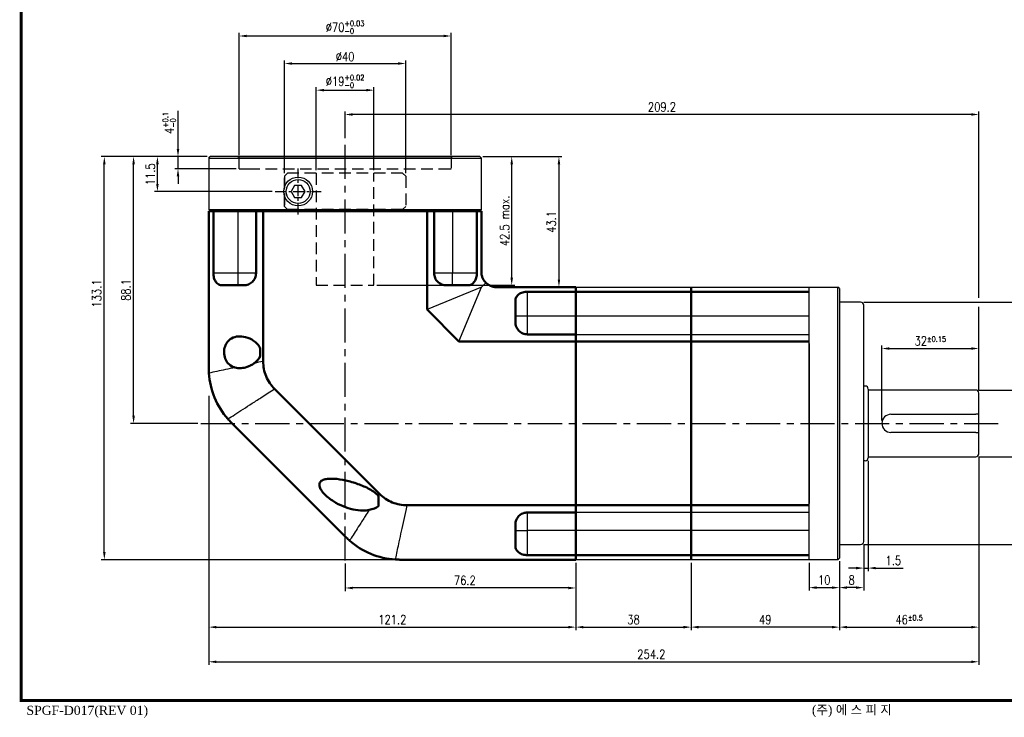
# Model space of a CAD drawing. Header units: millimetres. Extents: x 562 to 1567, y -633 to 1173.
# Tile 1 of 3: x 708 to 1033, y 763 to 994. Entities that reach past the tile are written whole.
import ezdxf

# ---------------------------------------------------------------- set-up
doc = ezdxf.new("R2010")
doc.units = ezdxf.units.MM
doc.header["$LTSCALE"] = 3
doc.header["$MEASUREMENT"] = 0
doc.header["$PDMODE"] = 1
doc.linetypes.add('CENTER', pattern=[2, 1.25, -0.25, 0.25, -0.25])
doc.linetypes.add('HIDDEN', pattern=[9.525, 6.35, -3.175])
doc.layers.get('0').update_dxf_attribs({"linetype": 'CONTINUOUS'})
doc.layers.get('DEFPOINTS').update_dxf_attribs({"linetype": 'CONTINUOUS'})
for name, color, linetype in [('3', 3, 'CONTINUOUS'), ('CENTER', 1, 'CENTER'), ('M2', 9, 'CONTINUOUS'), ('M3', 9, 'CONTINUOUS'), ('OBJ', 7, 'CONTINUOUS')]:
    doc.layers.add(name, color=color, linetype=linetype)
doc.layers.add('외형선(ISO)', color=7, linetype='CONTINUOUS', lineweight=50)
doc.styles.add('ARIAL', font='TIMES.TTF', dxfattribs={"height": 45})
doc.styles.add('DUTCH', font='dutch.ttf', dxfattribs={"height": 4})
doc.styles.add('WHGTXT', font='SIMPLEX.shx', dxfattribs={"width": 0.8, "bigfont": 'WHGTXT.shx'})
doc.dimstyles.new('WHGTXT', dxfattribs={"dimtxt": 3, "dimasz": 2.5, "dimexe": 1, "dimexo": 1, "dimgap": 0.8, "dimtad": 1, "dimdsep": 46, "dimtxsty": 'WHGTXT', "dimcen": 0, "dimclrd": 3, "dimclre": 3, "dimclrt": 3, "dimazin": 2, "dimtfac": 1, "dimtmove": 0, "dimatfit": 3, "dimfxl": 0, "dimtolj": 1, "dimtzin": 0, "dimarcsym": 0})
doc.dimstyles.new('WHGTXT$0', dxfattribs={"dimtxt": 3, "dimasz": 2.5, "dimexe": 1, "dimexo": 1, "dimgap": 1, "dimtad": 1, "dimdec": 4, "dimdsep": 46, "dimtxsty": 'WHGTXT', "dimcen": 0, "dimclrd": 3, "dimclre": 3, "dimclrt": 3, "dimadec": 0, "dimazin": 0, "dimtfac": 1, "dimtdec": 4, "dimtmove": 0, "dimatfit": 3, "dimfxl": 0, "dimtvp": 1, "dimtolj": 1, "dimtzin": 0, "dimlwd": -1, "dimlwe": -1, "dimarcsym": 0})

# ---------------------------------------------------------------- blocks, each defined once
blk = doc.blocks.new('A$C5E72498D')
at = {"layer": 'M2', "const_width": 1}
blk.add_lwpolyline([(553, 66), (553, 0), (0, 0), (0, 385), (553, 385), (553, 66)], dxfattribs=at)
at = {"layer": 'M3'}
for s, style, p in [('SPGF-D017(REV 01)', 'ARIAL', (1.74, -4.78)), ('(주) 에 스 피 지', 'DUTCH', (261.03, -4.59))]:
    blk.add_text(s, height=3, dxfattribs=dict(at, style=style)).set_placement(p)
blk = doc.blocks.new('*D341')
at = {"color": 3}
for p, q in [((770.58, 869.36), (770.58, 780.54)), ((1024.78, 849.26), (1024.78, 780.54)), ((773.08, 781.54), (1022.28, 781.54))]:
    blk.add_line(p, q, dxfattribs=at)
for points in [[(773.08, 781.95), (773.08, 781.12), (770.58, 781.54)], [(1022.28, 781.95), (1022.28, 781.12), (1024.78, 781.54)]]:
    blk.add_solid(points, dxfattribs=at)
at = {"layer": 'DEFPOINTS', "color": 0}
for p in [(770.58, 870.36), (1024.78, 850.26), (1024.78, 781.54)]:
    blk.add_point(p, dxfattribs=at)
at = {"color": 3, "insert": (916.68, 784.04), "char_height": 3, "attachment_point": 5, "style": 'WHGTXT'}
blk.add_mtext('\\A1;254.2', dxfattribs=at)
blk = doc.blocks.new('*D342')
at = {"color": 3}
for p, q in [((770.08, 948.36), (744.75, 948.36)), ((745.75, 862.76), (745.75, 945.86)), ((766.94, 860.26), (744.75, 860.26))]:
    blk.add_line(p, q, dxfattribs=at)
for points in [[(745.34, 945.86), (746.17, 945.86), (745.75, 948.36)], [(745.34, 862.76), (746.17, 862.76), (745.75, 860.26)]]:
    blk.add_solid(points, dxfattribs=at)
at = {"layer": 'DEFPOINTS', "color": 0}
for p in [(745.75, 948.36), (771.08, 948.36), (767.94, 860.26)]:
    blk.add_point(p, dxfattribs=at)
at = {"color": 3, "insert": (743.25, 904.31), "char_height": 3, "attachment_point": 5, "rotation": 90, "style": 'WHGTXT'}
blk.add_mtext('\\A1;88.1', dxfattribs=at)
blk = doc.blocks.new('*D343')
at = {"color": 3}
for p, q in [((770.08, 948.36), (735.09, 948.36)), ((736.09, 817.76), (736.09, 945.86)), ((832.66, 815.26), (735.09, 815.26))]:
    blk.add_line(p, q, dxfattribs=at)
for points in [[(735.68, 945.86), (736.51, 945.86), (736.09, 948.36)], [(735.68, 817.76), (736.51, 817.76), (736.09, 815.26)]]:
    blk.add_solid(points, dxfattribs=at)
at = {"layer": 'DEFPOINTS', "color": 0}
for p in [(736.09, 948.36), (771.08, 948.36), (833.66, 815.26)]:
    blk.add_point(p, dxfattribs=at)
at = {"color": 3, "insert": (733.59, 903.15), "char_height": 3, "attachment_point": 5, "rotation": 90, "style": 'WHGTXT'}
blk.add_mtext('\\A1;133.1', dxfattribs=at)
blk = doc.blocks.new('*D344')
at = {"color": 3}
for p, q in [((815.58, 814), (815.58, 804.91)), ((891.78, 814.26), (891.78, 804.91)), ((889.28, 805.91), (818.08, 805.91))]:
    blk.add_line(p, q, dxfattribs=at)
for points in [[(818.08, 806.32), (818.08, 805.49), (815.58, 805.91)], [(889.28, 806.32), (889.28, 805.49), (891.78, 805.91)]]:
    blk.add_solid(points, dxfattribs=at)
at = {"layer": 'DEFPOINTS', "color": 0}
for p in [(815.58, 815), (891.78, 815.26), (815.58, 805.91)]:
    blk.add_point(p, dxfattribs=at)
at = {"color": 3, "insert": (855.11, 808.41), "char_height": 3, "attachment_point": 5, "style": 'WHGTXT'}
blk.add_mtext('\\A1;76.2', dxfattribs=at)
blk = doc.blocks.new('*D345')
at = {"color": 3}
for p, q in [((968.78, 814.26), (968.78, 805.03)), ((978.78, 814.76), (978.78, 805.03)), ((971.28, 806.03), (976.28, 806.03))]:
    blk.add_line(p, q, dxfattribs=at)
for points in [[(971.28, 806.45), (971.28, 805.61), (968.78, 806.03)], [(976.28, 806.45), (976.28, 805.61), (978.78, 806.03)]]:
    blk.add_solid(points, dxfattribs=at)
at = {"layer": 'DEFPOINTS', "color": 0}
for p in [(968.78, 815.26), (978.78, 815.76), (978.78, 806.03)]:
    blk.add_point(p, dxfattribs=at)
at = {"color": 3, "insert": (973.78, 808.53), "char_height": 3, "attachment_point": 5, "style": 'WHGTXT'}
blk.add_mtext('\\A1;10', dxfattribs=at)
blk = doc.blocks.new('*D346')
at = {"color": 3}
for p, q in [((986.78, 820.26), (986.78, 805.03)), ((978.78, 814.76), (978.78, 805.03)), ((984.28, 806.03), (981.28, 806.03))]:
    blk.add_line(p, q, dxfattribs=at)
for points in [[(981.28, 806.45), (981.28, 805.61), (978.78, 806.03)], [(984.28, 806.45), (984.28, 805.61), (986.78, 806.03)]]:
    blk.add_solid(points, dxfattribs=at)
at = {"layer": 'DEFPOINTS', "color": 0}
for p in [(986.78, 821.26), (978.78, 815.76), (978.78, 806.03)]:
    blk.add_point(p, dxfattribs=at)
at = {"color": 3, "insert": (982.78, 808.53), "char_height": 3, "attachment_point": 5, "style": 'WHGTXT'}
blk.add_mtext('\\A1;8', dxfattribs=at)
blk = doc.blocks.new('*D347')
at = {"color": 3}
for p, q in [((770.58, 869.36), (770.58, 791.98)), ((891.78, 814.26), (891.78, 791.98)), ((773.08, 792.98), (889.28, 792.98))]:
    blk.add_line(p, q, dxfattribs=at)
for points in [[(773.08, 793.4), (773.08, 792.56), (770.58, 792.98)], [(889.28, 793.4), (889.28, 792.56), (891.78, 792.98)]]:
    blk.add_solid(points, dxfattribs=at)
at = {"layer": 'DEFPOINTS', "color": 0}
for p in [(770.58, 870.36), (891.78, 815.26), (891.78, 792.98)]:
    blk.add_point(p, dxfattribs=at)
at = {"color": 3, "insert": (831.18, 795.48), "char_height": 3, "attachment_point": 5, "style": 'WHGTXT'}
blk.add_mtext('\\A1;121.2', dxfattribs=at)
blk = doc.blocks.new('*D348')
at = {"color": 3}
for p, q in [((929.78, 814.26), (929.78, 791.98)), ((978.78, 814.76), (978.78, 791.98)), ((976.28, 792.98), (932.28, 792.98))]:
    blk.add_line(p, q, dxfattribs=at)
for points in [[(932.28, 793.4), (932.28, 792.56), (929.78, 792.98)], [(976.28, 793.4), (976.28, 792.56), (978.78, 792.98)]]:
    blk.add_solid(points, dxfattribs=at)
at = {"layer": 'DEFPOINTS', "color": 0}
for p in [(929.78, 815.26), (978.78, 815.76), (929.78, 792.98)]:
    blk.add_point(p, dxfattribs=at)
at = {"color": 3, "insert": (954.28, 795.48), "char_height": 3, "attachment_point": 5, "style": 'WHGTXT'}
blk.add_mtext('\\A1;49', dxfattribs=at)
blk = doc.blocks.new('*D349')
at = {"color": 3}
for p, q in [((1024.78, 849.26), (1024.78, 791.98)), ((978.78, 814.76), (978.78, 791.98)), ((981.28, 792.98), (1022.28, 792.98))]:
    blk.add_line(p, q, dxfattribs=at)
for points in [[(981.28, 793.4), (981.28, 792.56), (978.78, 792.98)], [(1022.28, 793.4), (1022.28, 792.56), (1024.78, 792.98)]]:
    blk.add_solid(points, dxfattribs=at)
at = {"layer": 'DEFPOINTS', "color": 0}
for p in [(1024.78, 850.26), (978.78, 815.76), (1024.78, 792.98)]:
    blk.add_point(p, dxfattribs=at)
at = {"color": 3, "insert": (1001.78, 795.48), "char_height": 3, "attachment_point": 5, "style": 'WHGTXT'}
blk.add_mtext('\\A2;46{\\H1.800000;±0.5}', dxfattribs=at)
blk = doc.blocks.new('*D357')
at = {"color": 3}
for p, q in [((815.58, 955.13), (815.58, 963.27)), ((1022.28, 962.27), (818.08, 962.27)), ((1024.78, 901.76), (1024.78, 963.27)), ((1024.78, 872.76), (1024.78, 898.76))]:
    blk.add_line(p, q, dxfattribs=at)
for points in [[(818.08, 962.69), (818.08, 961.85), (815.58, 962.27)], [(1022.28, 962.69), (1022.28, 961.85), (1024.78, 962.27)]]:
    blk.add_solid(points, dxfattribs=at)
at = {"layer": 'DEFPOINTS', "color": 0}
for p in [(815.58, 962.27), (815.58, 954.13), (1024.78, 870.26)]:
    blk.add_point(p, dxfattribs=at)
at = {"color": 3, "insert": (920.18, 964.77), "char_height": 3, "attachment_point": 5, "style": 'WHGTXT'}
blk.add_mtext('\\A1;209.2', dxfattribs=at)
blk = doc.blocks.new('*D350')
at = {"color": 3}
for p, q in [((861.08, 948.36), (887.18, 948.36)), ((886.18, 945.86), (886.18, 907.76)), ((890.78, 905.26), (885.18, 905.26))]:
    blk.add_line(p, q, dxfattribs=at)
for points in [[(885.76, 945.86), (886.59, 945.86), (886.18, 948.36)], [(885.76, 907.76), (886.59, 907.76), (886.18, 905.26)]]:
    blk.add_solid(points, dxfattribs=at)
at = {"layer": 'DEFPOINTS', "color": 0}
for p in [(860.08, 948.36), (886.18, 905.26), (891.78, 905.26)]:
    blk.add_point(p, dxfattribs=at)
at = {"color": 3, "insert": (883.68, 926.81), "char_height": 3, "attachment_point": 5, "rotation": 90, "style": 'WHGTXT'}
blk.add_mtext('\\A1;43.1', dxfattribs=at)
blk = doc.blocks.new('*D356')
at = {"color": 3}
for p, q in [((992.78, 861.26), (992.78, 885.99)), ((995.28, 884.99), (1022.28, 884.99)), ((1024.78, 871.26), (1024.78, 885.99))]:
    blk.add_line(p, q, dxfattribs=at)
for points in [[(995.28, 885.41), (995.28, 884.57), (992.78, 884.99)], [(1022.28, 885.41), (1022.28, 884.57), (1024.78, 884.99)]]:
    blk.add_solid(points, dxfattribs=at)
at = {"layer": 'DEFPOINTS', "color": 0}
for p in [(1024.78, 884.99), (1024.78, 870.26), (992.78, 860.26)]:
    blk.add_point(p, dxfattribs=at)
at = {"color": 3, "insert": (1008.78, 887.49), "char_height": 3, "attachment_point": 5, "style": 'WHGTXT'}
blk.add_mtext('\\A2;32{\\H1.800000;±0.15}', dxfattribs=at)
blk = doc.blocks.new('*D358')
at = {"color": 3}
for p, q in [((986.78, 900.26), (1053.42, 900.26)), ((1052.42, 897.76), (1052.42, 822.76)), ((986.78, 820.26), (1053.42, 820.26))]:
    blk.add_line(p, q, dxfattribs=at)
for points in [[(1052, 897.76), (1052.84, 897.76), (1052.42, 900.26)], [(1052, 822.76), (1052.84, 822.76), (1052.42, 820.26)]]:
    blk.add_solid(points, dxfattribs=at)
at = {"layer": 'DEFPOINTS', "color": 0}
for p in [(985.78, 900.26), (985.78, 820.26), (1052.42, 820.26)]:
    blk.add_point(p, dxfattribs=at)
at = {"color": 3, "insert": (1049.92, 860.26), "char_height": 3, "attachment_point": 5, "rotation": 90, "style": 'WHGTXT'}
blk.add_mtext('\\A1;%%c80h7', dxfattribs=at)
blk = doc.blocks.new('*D359')
at = {"color": 3}
for p, q in [((1044.27, 871.26), (1044.27, 886.22)), ((1024.78, 871.26), (1045.27, 871.26)), ((1044.27, 851.76), (1044.27, 868.76)), ((1024.78, 849.26), (1045.27, 849.26))]:
    blk.add_line(p, q, dxfattribs=at)
for points in [[(1043.85, 868.76), (1044.68, 868.76), (1044.27, 871.26)], [(1043.85, 851.76), (1044.68, 851.76), (1044.27, 849.26)]]:
    blk.add_solid(points, dxfattribs=at)
at = {"layer": 'DEFPOINTS', "color": 0}
for p in [(1023.78, 871.26), (1023.78, 849.26), (1044.27, 849.26)]:
    blk.add_point(p, dxfattribs=at)
at = {"color": 3, "insert": (1041.77, 880.02), "char_height": 3, "attachment_point": 5, "rotation": 90, "style": 'WHGTXT'}
blk.add_mtext('\\A1;%%c22h6', dxfattribs=at)
blk = doc.blocks.new('*D331')
at = {"layer": '3', "color": 3, "lineweight": -2}
for p, q in [((795.58, 942.86), (795.58, 980.1)), ((798.08, 979.1), (833.08, 979.1)), ((835.58, 942.86), (835.58, 980.1))]:
    blk.add_line(p, q, dxfattribs=at)
at = {"layer": '3', "color": 3}
for points in [[(798.08, 979.52), (798.08, 978.69), (795.58, 979.1)], [(833.08, 979.52), (833.08, 978.69), (835.58, 979.1)]]:
    blk.add_solid(points, dxfattribs=at)
at = {"layer": 'DEFPOINTS', "color": 0}
for p in [(835.58, 979.1), (795.58, 941.86), (835.58, 941.86)]:
    blk.add_point(p, dxfattribs=at)
at = {"layer": '3', "color": 3, "insert": (815.58, 981.4), "char_height": 3, "attachment_point": 5, "style": 'WHGTXT'}
blk.add_mtext('\\A1;%%c40', dxfattribs=at)
blk = doc.blocks.new('*D332')
at = {"layer": '3', "color": 3, "lineweight": -2}
for p, q in [((780.58, 948.86), (780.58, 989.19)), ((783.08, 988.19), (848.08, 988.19)), ((850.58, 948.86), (850.58, 989.19))]:
    blk.add_line(p, q, dxfattribs=at)
at = {"layer": '3', "color": 3}
for points in [[(783.08, 988.61), (783.08, 987.78), (780.58, 988.19)], [(848.08, 988.61), (848.08, 987.78), (850.58, 988.19)]]:
    blk.add_solid(points, dxfattribs=at)
at = {"layer": 'DEFPOINTS', "color": 0}
for p in [(850.58, 988.19), (780.58, 947.86), (850.58, 947.86)]:
    blk.add_point(p, dxfattribs=at)
at = {"layer": '3', "color": 3, "insert": (815.58, 991.09), "char_height": 3, "attachment_point": 5, "style": 'WHGTXT'}
blk.add_mtext('\\A1;%%c70{\\H1.800000;\\S+0.03^ -0;}', dxfattribs=at)
blk = doc.blocks.new('*D333')
at = {"layer": '3', "color": 3, "lineweight": -2}
for p, q in [((806.08, 943.86), (806.08, 971.3)), ((808.58, 970.3), (822.58, 970.3)), ((825.08, 943.86), (825.08, 971.3))]:
    blk.add_line(p, q, dxfattribs=at)
at = {"layer": '3', "color": 3}
for points in [[(808.58, 970.72), (808.58, 969.89), (806.08, 970.3)], [(822.58, 970.72), (822.58, 969.89), (825.08, 970.3)]]:
    blk.add_solid(points, dxfattribs=at)
at = {"layer": 'DEFPOINTS', "color": 0}
for p in [(825.08, 970.3), (806.08, 942.86), (825.08, 942.86)]:
    blk.add_point(p, dxfattribs=at)
at = {"layer": '3', "color": 3, "insert": (815.58, 973.2), "char_height": 3, "attachment_point": 5, "style": 'WHGTXT'}
blk.add_mtext('\\A1;%%C19{\\H1.800000;\\S+0.02^ -0;}', dxfattribs=at)
blk = doc.blocks.new('*D334')
at = {"layer": '3', "color": 3, "lineweight": -2}
for p, q in [((770.08, 948.36), (752.62, 948.36)), ((753.62, 939.36), (753.62, 945.86)), ((791.47, 936.86), (752.62, 936.86))]:
    blk.add_line(p, q, dxfattribs=at)
at = {"layer": '3', "color": 3}
for points in [[(753.2, 945.86), (754.04, 945.86), (753.62, 948.36)], [(753.2, 939.36), (754.04, 939.36), (753.62, 936.86)]]:
    blk.add_solid(points, dxfattribs=at)
at = {"layer": 'DEFPOINTS', "color": 0}
for p in [(753.62, 948.36), (771.08, 948.36), (792.47, 936.86)]:
    blk.add_point(p, dxfattribs=at)
at = {"layer": '3', "color": 3, "insert": (751.32, 942.52), "char_height": 3, "attachment_point": 5, "rotation": 90, "style": 'WHGTXT'}
blk.add_mtext('\\A1;11.5', dxfattribs=at)
blk = doc.blocks.new('*D335')
at = {"layer": '3', "color": 3, "lineweight": -2}
for p, q in [((861.08, 948.36), (871.58, 948.36)), ((870.58, 908.36), (870.58, 945.86)), ((826.08, 905.86), (871.58, 905.86))]:
    blk.add_line(p, q, dxfattribs=at)
at = {"layer": '3', "color": 3}
for points in [[(870.17, 945.86), (871, 945.86), (870.58, 948.36)], [(870.17, 908.36), (871, 908.36), (870.58, 905.86)]]:
    blk.add_solid(points, dxfattribs=at)
at = {"layer": 'DEFPOINTS', "color": 0}
for p in [(860.08, 948.36), (870.58, 948.36), (825.08, 905.86)]:
    blk.add_point(p, dxfattribs=at)
at = {"layer": '3', "color": 3, "insert": (868.28, 927.11), "char_height": 3, "attachment_point": 5, "rotation": 90, "style": 'WHGTXT'}
blk.add_mtext('\\A1;42.5 max.', dxfattribs=at)
blk = doc.blocks.new('*D336')
at = {"color": 3, "lineweight": -2}
for p, q in [((760.42, 950.86), (760.42, 963.51)), ((770.08, 948.36), (759.42, 948.36)), ((760.42, 944.36), (760.42, 948.36)), ((779.58, 944.36), (759.42, 944.36)), ((760.42, 941.86), (760.42, 939.36))]:
    blk.add_line(p, q, dxfattribs=at)
at = {"color": 3}
for points in [[(760, 950.86), (760.84, 950.86), (760.42, 948.36)], [(760, 941.86), (760.84, 941.86), (760.42, 944.36)]]:
    blk.add_solid(points, dxfattribs=at)
at = {"layer": 'DEFPOINTS', "color": 0}
for p in [(760.42, 948.36), (771.08, 948.36), (780.58, 944.36)]:
    blk.add_point(p, dxfattribs=at)
at = {"color": 3, "insert": (757.52, 959.47), "char_height": 3, "attachment_point": 5, "rotation": 90, "style": 'WHGTXT'}
blk.add_mtext('\\A1;4{\\H1.800000;\\S+0.1^ -0;}', dxfattribs=at)
blk = doc.blocks.new('*D338')
at = {"color": 3}
for p, q in [((988.28, 847.86), (988.28, 811.48)), ((986.78, 820.26), (986.78, 811.48)), ((984.28, 812.48), (981.78, 812.48)), ((986.78, 812.48), (988.28, 812.48)), ((990.78, 812.48), (999.85, 812.48))]:
    blk.add_line(p, q, dxfattribs=at)
for points in [[(984.28, 812.9), (984.28, 812.06), (986.78, 812.48)], [(990.78, 812.9), (990.78, 812.06), (988.28, 812.48)]]:
    blk.add_solid(points, dxfattribs=at)
at = {"layer": 'DEFPOINTS', "color": 0}
for p in [(988.28, 848.86), (986.78, 821.26), (986.78, 812.48)]:
    blk.add_point(p, dxfattribs=at)
at = {"color": 3, "insert": (996.57, 814.98), "char_height": 3, "attachment_point": 5, "style": 'WHGTXT'}
blk.add_mtext('\\A1;1.5', dxfattribs=at)
blk = doc.blocks.new('*D360')
at = {"color": 3}
for p, q in [((891.78, 814.26), (891.78, 791.98)), ((929.78, 814.26), (929.78, 791.98)), ((894.28, 792.98), (927.28, 792.98))]:
    blk.add_line(p, q, dxfattribs=at)
for points in [[(894.28, 793.4), (894.28, 792.56), (891.78, 792.98)], [(927.28, 793.4), (927.28, 792.56), (929.78, 792.98)]]:
    blk.add_solid(points, dxfattribs=at)
at = {"layer": 'DEFPOINTS', "color": 0}
for p in [(891.78, 815.26), (929.78, 815.26), (929.78, 792.98)]:
    blk.add_point(p, dxfattribs=at)
at = {"color": 3, "insert": (910.78, 795.48), "char_height": 3, "attachment_point": 5, "style": 'WHGTXT'}
blk.add_mtext('\\A1;38', dxfattribs=at)

msp = doc.modelspace()

# ---------------------------------------------------------------- linework, layer by layer
at = {"layer": '3', "ltscale": 25.4}
for p, q in [((770.58275, 947.8585), (780.08275, 947.8585)), ((780.08275, 947.8585), (851.08275, 947.8585)), ((851.08275, 947.8585), (860.58275, 947.8585)), ((978.28275, 895.7585), (978.28275, 905.2585)), ((978.28275, 824.7585), (978.28275, 895.7585)), ((978.28275, 815.2585), (978.28275, 824.7585))]:
    msp.add_line(p, q, dxfattribs=at)
at = {"layer": '3', "color": 2, "linetype": 'HIDDEN', "ltscale": 0.2}
for p, q in [((780.58275, 944.3585), (780.58275, 948.3585)), ((850.58275, 948.3585), (850.58275, 944.3585)), ((780.58275, 944.3585), (783.58275, 944.3585)), ((783.58275, 944.3585), (847.58275, 944.3585)), ((796.58276, 942.8585), (795.58275, 941.8585)), ((796.58275, 942.8585), (795.58275, 941.8585)), ((834.58144, 942.8585), (796.58275, 942.8585)), ((806.08275, 942.8585), (806.08275, 905.8585)), ((825.08275, 905.8585), (825.08275, 942.8585)), ((834.58144, 942.8585), (835.58275, 941.8585)), ((847.58275, 944.3585), (850.58275, 944.3585)), ((795.58275, 941.8585), (795.58275, 931.8585)), ((795.58275, 931.8585), (795.58275, 941.8585)), ((835.58275, 941.8585), (835.58275, 931.8585)), ((795.58275, 931.8585), (796.58275, 930.8585)), ((834.58144, 930.8585), (796.58275, 930.8585)), ((806.08275, 905.8585), (825.08275, 905.8585))]:
    msp.add_line(p, q, dxfattribs=at)
at = {"layer": '3'}
msp.add_line((770.58275, 930.8585), (860.58275, 930.8585), dxfattribs=at)
at = {"layer": '3', "color": 5}
for p, q in [((780.18275, 930.3585), (780.18275, 909.8585)), ((850.98275, 930.3585), (850.98275, 909.8585)), ((780.18275, 909.8585), (772.08689, 909.8585)), ((786.18275, 909.8585), (780.18275, 909.8585)), ((780.18275, 909.8585), (780.18275, 905.8585)), ((850.98275, 909.8585), (844.98275, 909.8585)), ((859.07862, 909.8585), (850.98275, 909.8585)), ((850.98275, 905.8585), (850.98275, 909.8585)), ((860.58275, 905.2585), (842.62439, 897.81991)), ((853.14416, 887.30014), (860.58275, 905.2585)), ((860.58275, 905.2585), (862.04722, 906.72297)), ((875.78275, 895.6585), (875.78275, 903.75437)), ((875.78275, 895.6585), (871.78275, 895.6585)), ((875.78275, 889.6585), (875.78275, 895.6585)), ((968.78275, 895.6585), (875.78275, 895.6585)), ((875.78275, 824.8585), (875.78275, 830.8585)), ((871.78275, 824.8585), (875.78275, 824.8585)), ((968.78275, 824.8585), (875.78275, 824.8585)), ((875.78275, 816.76264), (875.78275, 824.8585))]:
    msp.add_line(p, q, dxfattribs=at)
at = {"layer": '3', "color": 2, "linetype": 'HIDDEN', "ltscale": 25.4}
for p, q in [((795.58275, 931.8585), (796.58276, 930.8585)), ((835.58275, 931.8585), (834.58144, 930.8585))]:
    msp.add_line(p, q, dxfattribs=at)
at = {"layer": '3', "color": 5}
for points, knots in [([(779.17589, 878.71973), (777.04184, 878.25671), (775.06246, 877.82725), (772.33414, 877.23529), (771.45219, 877.04393), (770.62601, 876.86467)], [-2.1181493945, -2.1181493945, -2.1181493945, -2.1181493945, -1.6339042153, -1.6339042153, -1.3798253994, -1.3798253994, -1.3798253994, -1.3798253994]), ([(776.89626, 861.72695), (777.60721, 862.1844), (778.36615, 862.67272), (780.90598, 864.30692), (782.84463, 865.5543), (785.99637, 867.58221), (787.09279, 868.28768), (789.54161, 869.86332), (790.9073, 870.74204), (792.3127, 871.64631)], [1.379825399, 1.379825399, 1.379825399, 1.379825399, 1.633904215, 1.633904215, 2.178538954, 2.178538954, 2.450856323, 2.450856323, 2.765825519, 2.765825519, 2.765825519, 2.765825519]), ([(826.97056, 836.98845), (826.85221, 836.80452), (826.73442, 836.62145), (826.59404, 836.40328), (826.57108, 836.36759), (826.54813, 836.33192)], [1.5885949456, 1.5885949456, 1.5885949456, 1.5885949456, 1.62979239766, 1.62979239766, 1.63785776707, 1.63785776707, 1.63785776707, 1.63785776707]), ([(832.18892, 815.30176), (832.25455, 815.60421), (832.32183, 815.91431), (832.71333, 817.71874), (833.07336, 819.37806), (833.70568, 822.29244), (833.95941, 823.46182), (834.75379, 827.1231), (835.32979, 829.77788), (835.98341, 832.79039), (836.02957, 833.00313), (836.07595, 833.21687)], [-2.974594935, -2.974594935, -2.974594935, -2.974594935, -2.881363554, -2.881363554, -2.446034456, -2.446034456, -2.17395377, -2.17395377, -1.629792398, -1.629792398, -1.588594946, -1.588594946, -1.588594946, -1.588594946]), ([(823.56185, 831.69072), (823.11186, 830.99136), (822.67258, 830.30863), (822.24505, 829.64417), (821.56932, 828.59397), (820.92184, 827.58768), (820.30121, 826.6231), (819.30819, 825.07978), (818.38945, 823.65189), (817.56659, 822.37301), (817.39036, 822.09912), (817.21851, 821.83203), (817.0512, 821.57201)], [2.0018124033, 2.0018124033, 2.0018124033, 2.0018124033, 2.1739537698, 2.1739537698, 2.1739537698, 2.4460344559, 2.4460344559, 2.4460344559, 2.8813635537, 2.8813635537, 2.8813635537, 2.9745949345, 2.9745949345, 2.9745949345, 2.9745949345])]:
    msp.add_open_spline(points, degree=3, knots=knots, dxfattribs=at)
msp.add_open_spline([(788.54112, 880.7517), (787.52977, 880.53227), (786.53609, 880.31667), (785.56354, 880.10566)], degree=3, dxfattribs=at)
at = {"layer": 'CENTER', "ltscale": 3}
for p, q in [((815.58275, 814.99515), (815.58275, 955.12854)), ((815.58275, 814.99515), (815.58275, 955.12854)), ((767.94309, 860.2585), (1032.32805, 860.2585))]:
    msp.add_line(p, q, dxfattribs=at)
at = {"layer": 'CENTER'}
for p, q in [((800.08275, 929.24731), (800.08275, 944.4697)), ((792.47156, 936.8585), (807.69395, 936.8585))]:
    msp.add_line(p, q, dxfattribs=at)
at = {"layer": 'OBJ', "ltscale": 25.4}
for p, q in [((770.58275, 947.8585), (771.08275, 948.3585)), ((770.58275, 947.8585), (770.58275, 930.8585)), ((851.08275, 948.3585), (771.08275, 948.3585)), ((780.08275, 948.3585), (851.08275, 948.3585)), ((780.08275, 948.3585), (851.08275, 948.3585)), ((780.08275, 948.3585), (851.08275, 948.3585)), ((860.08275, 948.3585), (851.08275, 948.3585)), ((860.08275, 948.3585), (860.58275, 947.8585)), ((860.58275, 930.8585), (860.58275, 947.8585)), ((798.92805, 938.8585), (797.77335, 936.8585)), ((797.77335, 936.8585), (798.92805, 934.8585)), ((801.23746, 938.8585), (798.92805, 938.8585)), ((802.39216, 936.8585), (801.23746, 938.8585)), ((801.23746, 934.8585), (802.39216, 936.8585)), ((798.92805, 934.8585), (801.23746, 934.8585)), ((770.58275, 930.8585), (771.08275, 930.3585)), ((860.58275, 930.3585), (770.58275, 930.3585)), ((771.08275, 930.3585), (780.08275, 930.3585)), ((851.08275, 930.3585), (780.08275, 930.3585)), ((851.08275, 930.3585), (860.08275, 930.3585)), ((860.58275, 930.8585), (860.08275, 930.3585)), ((891.78275, 905.2585), (968.78275, 905.2585)), ((891.78275, 815.25847), (891.78275, 905.25847)), ((968.78275, 905.2585), (978.28275, 905.2585)), ((968.78275, 895.7585), (968.78275, 905.2585)), ((978.78275, 904.7585), (978.28275, 905.2585)), ((978.78275, 904.7585), (978.78275, 895.7585)), ((985.78275, 900.2585), (978.78275, 900.2585)), ((986.78275, 821.2585), (986.78275, 899.2585)), ((968.78275, 824.7585), (968.78275, 895.7585)), ((978.78275, 895.7585), (978.78275, 824.7585)), ((891.78275, 889.6585), (968.78275, 889.6585)), ((891.78275, 886.6585), (891.78275, 833.8585)), ((891.78275, 886.6585), (891.78275, 833.8585)), ((968.78275, 886.6585), (968.78275, 833.8585)), ((987.28275, 872.6085), (986.78275, 872.6085)), ((988.28275, 871.6085), (988.28275, 848.9085)), ((1023.78275, 871.2585), (988.28275, 871.2585)), ((1024.78275, 863.2585), (1024.78275, 870.2585)), ((995.78275, 863.2585), (1023.78275, 863.2585)), ((1024.78275, 863.2585), (1023.78275, 863.2585)), ((1024.78275, 857.2585), (1024.78275, 863.2585)), ((1024.78275, 857.2585), (1024.78275, 863.2585)), ((1023.78275, 857.2585), (995.78275, 857.2585)), ((1023.78275, 857.2585), (1024.78275, 857.2585)), ((1024.78275, 850.2585), (1024.78275, 857.2585)), ((988.28275, 849.2585), (1023.78275, 849.2585)), ((987.28275, 847.9085), (986.78275, 847.9085)), ((968.78275, 830.8585), (891.78275, 830.8585)), ((968.78275, 815.2585), (968.78275, 824.7585)), ((978.78275, 824.7585), (978.78275, 815.7585)), ((978.78275, 820.2585), (985.78275, 820.2585)), ((968.78275, 815.2585), (891.78275, 815.2585)), ((978.28275, 815.2585), (968.78275, 815.2585)), ((978.78275, 815.7585), (978.28275, 815.2585))]:
    msp.add_line(p, q, dxfattribs=at)
for radius in [4.75, 3.95]:
    msp.add_circle((800.08275, 936.8585), radius, dxfattribs=at)
for centre, radius, start, end in [((985.78275, 899.2585), 1, 0, 90), ((987.28275, 871.6085), 1, 0, 90), ((1023.78275, 870.2585), 1, 0, 90), ((995.78275, 860.2585), 3, 90, 270), ((987.28275, 848.9085), 1, 270, 0), ((1023.78275, 850.2585), 1, 270, 0), ((985.78275, 821.2585), 1, 270, 0)]:
    msp.add_arc(centre, radius, start, end, dxfattribs=at)
at = {"layer": '외형선(ISO)'}
for p, q in [((770.58275, 878.33462), (770.58275, 930.3585)), ((770.58275, 930.3585), (772.08689, 930.3585)), ((780.18275, 930.3585), (772.08689, 930.3585)), ((772.08689, 909.8585), (772.08689, 930.3585)), ((786.18275, 930.3585), (780.18275, 930.3585)), ((786.18275, 930.3585), (788.54112, 930.3585)), ((786.18275, 930.3585), (786.18275, 909.8585)), ((788.54112, 930.3585), (788.54112, 880.7517)), ((842.62439, 930.3585), (788.54112, 930.3585)), ((842.62439, 897.81991), (842.62439, 930.3585)), ((842.62439, 930.3585), (844.98275, 930.3585)), ((850.98275, 930.3585), (844.98275, 930.3585)), ((844.98275, 909.8585), (844.98275, 930.3585)), ((859.07862, 930.3585), (850.98275, 930.3585)), ((859.07862, 930.3585), (860.58275, 930.3585)), ((859.07862, 930.3585), (859.07862, 909.8585)), ((860.58275, 910.2585), (860.58275, 930.3585)), ((775.07732, 905.8585), (782.18275, 905.8585)), ((848.98275, 905.8585), (856.08819, 905.8585)), ((865.58275, 905.2585), (891.78275, 905.2585)), ((875.78275, 903.75437), (968.78275, 903.75437)), ((891.78275, 905.2585), (891.78275, 903.75437)), ((891.78275, 895.6585), (891.78275, 903.75437)), ((929.78275, 815.2585), (929.78275, 905.2585)), ((871.78275, 900.76394), (871.78275, 893.6585)), ((842.62439, 897.81991), (853.14416, 887.30014)), ((891.78275, 889.6585), (891.78275, 895.6585)), ((891.78275, 889.6585), (875.78275, 889.6585)), ((891.78275, 889.6585), (891.78275, 887.30014)), ((787.58275, 884.96274), (787.58275, 882.55427)), ((853.14416, 887.30014), (968.78275, 887.30014)), ((891.78275, 833.21687), (891.78275, 887.30014)), ((792.3127, 871.64631), (826.97056, 836.98845)), ((777.90509, 860.65695), (815.9812, 822.58084)), ((836.07595, 833.21687), (968.78275, 833.21687)), ((891.78275, 833.21687), (891.78275, 830.8585)), ((875.78275, 830.8585), (891.78275, 830.8585)), ((891.78275, 824.8585), (891.78275, 830.8585)), ((871.78275, 826.8585), (871.78275, 819.75307)), ((891.78275, 816.76264), (891.78275, 824.8585)), ((968.78275, 816.76264), (875.78275, 816.76264)), ((891.78275, 816.76264), (891.78275, 815.2585)), ((833.65887, 815.2585), (891.78275, 815.2585))]:
    msp.add_line(p, q, dxfattribs=at)
for points, knots in [([(860.58275, 910.2585), (860.58275, 909.86874), (860.63187, 909.46034), (860.8125, 908.71157), (860.94259, 908.37018), (861.34719, 907.52973), (861.69082, 907.07995), (862.0453, 906.72489), (862.04626, 906.72393), (862.04722, 906.72297)], [3.9839190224, 3.9839190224, 3.9839190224, 3.9839190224, 4.1008490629, 4.1008490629, 4.2177791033, 4.2177791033, 4.4511763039, 4.4511763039, 4.4518108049, 4.4518108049, 4.4518108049, 4.4518108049]), ([(772.08689, 909.8585), (772.08689, 909.36373), (772.15263, 908.8437), (772.41028, 907.90362), (772.60235, 907.4833), (773.09513, 906.72879), (773.45095, 906.3902), (774.23786, 905.95532), (774.66923, 905.8585), (775.07732, 905.8585)], [1.3939062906, 1.3939062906, 1.3939062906, 1.3939062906, 1.5423378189, 1.5423378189, 1.6907693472, 1.6907693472, 1.8832081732, 1.8832081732, 2.0756469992, 2.0756469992, 2.0756469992, 2.0756469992]), ([(782.18275, 905.8585), (782.65278, 905.8585), (783.16944, 905.94586), (784.1567, 906.33915), (784.62688, 906.64578), (785.34375, 907.36264), (785.65188, 907.79661), (786.07181, 908.7808), (786.18275, 909.3313), (786.18275, 909.8585)], [0.7128213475, 0.7128213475, 0.7128213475, 0.7128213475, 0.8955861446, 0.8955861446, 1.0783509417, 1.0783509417, 1.2365123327, 1.2365123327, 1.3946737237, 1.3946737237, 1.3946737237, 1.3946737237]), ([(844.98275, 909.8585), (844.98275, 909.3313), (845.0937, 908.7808), (845.51363, 907.79661), (845.82176, 907.36264), (846.53863, 906.64578), (847.00881, 906.33915), (847.99607, 905.94586), (848.51273, 905.8585), (848.98275, 905.8585)], [1.3939062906, 1.3939062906, 1.3939062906, 1.3939062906, 1.5520676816, 1.5520676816, 1.7102290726, 1.7102290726, 1.8929938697, 1.8929938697, 2.0757586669, 2.0757586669, 2.0757586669, 2.0757586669]), ([(856.08819, 905.8585), (856.49628, 905.8585), (856.92765, 905.95532), (857.71456, 906.3902), (858.07038, 906.72879), (858.56315, 907.4833), (858.75523, 907.90362), (859.01288, 908.8437), (859.07862, 909.36373), (859.07862, 909.8585)], [0.7121655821, 0.7121655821, 0.7121655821, 0.7121655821, 0.9046044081, 0.9046044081, 1.0970432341, 1.0970432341, 1.2454747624, 1.2454747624, 1.3939062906, 1.3939062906, 1.3939062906, 1.3939062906]), ([(862.04722, 906.72297), (862.04818, 906.72201), (862.04914, 906.72105), (862.4042, 906.36657), (862.85398, 906.02294), (863.69443, 905.61834), (864.03582, 905.48825), (864.78459, 905.30762), (865.19299, 905.2585), (865.58275, 905.2585)], [3.5160272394, 3.5160272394, 3.5160272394, 3.5160272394, 3.5166617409, 3.5166617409, 3.7500589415, 3.7500589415, 3.866988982, 3.866988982, 3.9839190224, 3.9839190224, 3.9839190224, 3.9839190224]), ([(875.78275, 903.75437), (875.25555, 903.75437), (874.70505, 903.67992), (873.72086, 903.39153), (873.28689, 903.17726), (872.57003, 902.66378), (872.2634, 902.31846), (871.87011, 901.56242), (871.78275, 901.15151), (871.78275, 900.76394)], [1.3939062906, 1.3939062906, 1.3939062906, 1.3939062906, 1.5520676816, 1.5520676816, 1.7102290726, 1.7102290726, 1.8929938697, 1.8929938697, 2.0757586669, 2.0757586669, 2.0757586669, 2.0757586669]), ([(871.78275, 893.6585), (871.78275, 893.18848), (871.87011, 892.67182), (872.2634, 891.68456), (872.57003, 891.21438), (873.28689, 890.49751), (873.72086, 890.18938), (874.70505, 889.76945), (875.25555, 889.6585), (875.78275, 889.6585)], [0.7128213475, 0.7128213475, 0.7128213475, 0.7128213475, 0.8955861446, 0.8955861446, 1.0783509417, 1.0783509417, 1.2365123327, 1.2365123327, 1.3946737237, 1.3946737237, 1.3946737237, 1.3946737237]), ([(779.17589, 878.71973), (779.02752, 878.76152), (778.88067, 878.80997), (778.07824, 879.11733), (777.47242, 879.51784), (776.59662, 880.46771), (776.23893, 881.0254), (775.75199, 882.3147), (775.62218, 883.04689), (775.62218, 883.7585), (775.62218, 884.40197), (775.72891, 885.07263), (776.13781, 886.27503), (776.44007, 886.80741), (777.26584, 887.84012), (777.89861, 888.3033), (779.2924, 888.88731), (780.05401, 889.0085), (781.60071, 889.0085), (782.52183, 888.84908), (784.33371, 888.20092), (785.22514, 887.71686), (786.43817, 886.70838), (786.90377, 886.22103), (787.37877, 885.4339), (787.49299, 885.20291), (787.58275, 884.96274)], [-0.753299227, -0.753299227, -0.753299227, -0.753299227, -0.694563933, -0.694563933, -0.426966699, -0.426966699, -0.213483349, -0.213483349, 0, 0, 0, 0.193040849, 0.193040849, 0.386081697, 0.386081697, 0.673990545, 0.673990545, 0.961899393, 0.961899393, 1.293851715, 1.293851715, 1.625804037, 1.625804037, 1.828364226, 1.828364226, 1.906448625, 1.906448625, 1.906448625, 1.906448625]), ([(787.58275, 882.55427), (787.50124, 882.3362), (787.40106, 882.13081), (787.07724, 881.56727), (786.78958, 881.20175), (786.18101, 880.58358), (785.86569, 880.32305), (785.56354, 880.10566)], [-1.8981985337, -1.8981985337, -1.8981985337, -1.8981985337, -1.8316343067, -1.8316343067, -1.6935542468, -1.6935542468, -1.5672065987, -1.5672065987, -1.5672065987, -1.5672065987]), ([(785.56354, 880.10566), (785.21067, 879.85177), (784.84369, 879.6301), (784.06081, 879.22875), (783.63932, 879.05389), (782.5774, 878.70443), (781.92547, 878.57302), (780.56665, 878.47489), (779.84648, 878.5309), (779.17589, 878.71973)], [-0.8522228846, -0.8522228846, -0.8522228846, -0.8522228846, -0.7025923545, -0.7025923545, -0.5366216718, -0.5366216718, -0.2849091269, -0.2849091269, 0, 0, 0, 0]), ([(792.3127, 871.64631), (791.11166, 872.84734), (790.15721, 874.24761), (788.85714, 877.38412), (788.54112, 879.05111), (788.54112, 880.7517)], [0, 0, 0, 0, 0.509556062, 0.509556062, 1.019732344, 1.019732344, 1.019732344, 1.019732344]), ([(770.62601, 876.86467), (770.78956, 874.08787), (771.41612, 871.3502), (773.55489, 866.18613), (775.04796, 863.80661), (776.89626, 861.72695)], [0, 0, 0, 0, 0.838439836, 0.838439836, 1.677087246, 1.677087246, 1.677087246, 1.677087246]), ([(823.56185, 831.69072), (822.8643, 831.56163), (822.14676, 831.5085), (819.39001, 831.5085), (817.12024, 831.99399), (813.84925, 833.33831), (812.78377, 833.88531), (810.75819, 835.16675), (809.79553, 835.89333), (808.93036, 836.7585), (808.63086, 837.058), (808.31891, 837.40198), (807.76857, 838.12216), (807.53099, 838.49877), (807.25164, 839.10216), (807.15745, 839.3721), (807.06568, 839.89032), (807.06906, 840.1385), (807.16502, 840.58569), (807.27585, 840.80968), (807.59074, 841.18373), (807.79345, 841.33507), (808.38031, 841.66307), (808.86117, 841.80582), (809.89535, 841.97816), (810.44821, 842.0085), (812.17047, 842.0085), (813.46405, 841.85397), (816.11718, 841.3565), (817.47723, 841.01011), (820.16258, 840.15196), (821.47638, 839.6466), (823.34301, 838.73627), (823.94628, 838.40802), (825.10227, 837.6684), (825.65754, 837.26186), (826.29201, 836.62739), (826.42394, 836.48424), (826.54813, 836.33192)], [-1.709973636, -1.709973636, -1.709973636, -1.709973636, -1.468245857, -1.468245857, -0.734122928, -0.734122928, -0.367061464, -0.367061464, 0, 0, 0, 0.127065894, 0.127065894, 0.254131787, 0.254131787, 0.341577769, 0.341577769, 0.429023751, 0.429023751, 0.527683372, 0.527683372, 0.626342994, 0.626342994, 0.808885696, 0.808885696, 0.991428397, 0.991428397, 1.418540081, 1.418540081, 1.845651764, 1.845651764, 2.272763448, 2.272763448, 2.486319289, 2.486319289, 2.699875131, 2.699875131, 2.755501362, 2.755501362, 2.755501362, 2.755501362]), ([(836.07595, 833.21687), (834.37742, 833.21687), (832.71237, 833.53212), (829.57524, 834.83068), (828.17305, 835.78595), (826.97056, 836.98845)], [0, 0, 0, 0, 0.509558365, 0.509558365, 1.019732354, 1.019732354, 1.019732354, 1.019732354]), ([(875.78275, 830.8585), (875.25555, 830.8585), (874.70505, 830.74756), (873.72086, 830.32763), (873.28689, 830.0195), (872.57003, 829.30263), (872.2634, 828.83245), (871.87011, 827.84519), (871.78275, 827.32853), (871.78275, 826.8585)], [1.3939062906, 1.3939062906, 1.3939062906, 1.3939062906, 1.5520676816, 1.5520676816, 1.7102290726, 1.7102290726, 1.8929938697, 1.8929938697, 2.0757586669, 2.0757586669, 2.0757586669, 2.0757586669]), ([(817.0512, 821.57201), (819.13034, 819.72416), (821.50921, 818.23138), (826.67311, 816.09217), (829.41144, 815.46535), (832.18892, 815.30176)], [0, 0, 0, 0, 0.83844059, 0.83844059, 1.677087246, 1.677087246, 1.677087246, 1.677087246]), ([(871.78275, 819.75307), (871.78275, 819.3655), (871.87011, 818.95459), (872.2634, 818.19855), (872.57003, 817.85323), (873.28689, 817.33975), (873.72086, 817.12548), (874.70505, 816.83709), (875.25555, 816.76264), (875.78275, 816.76264)], [0.7128213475, 0.7128213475, 0.7128213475, 0.7128213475, 0.8955861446, 0.8955861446, 1.0783509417, 1.0783509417, 1.2365123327, 1.2365123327, 1.3946737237, 1.3946737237, 1.3946737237, 1.3946737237])]:
    msp.add_open_spline(points, degree=3, knots=knots, dxfattribs=at)
for points in [[(770.62601, 876.86467), (770.59741, 877.35028), (770.58275, 877.84045), (770.58275, 878.33462)], [(777.90509, 860.65695), (777.55492, 861.00712), (777.21879, 861.36405), (776.89626, 861.72695)], [(826.54813, 836.33192), (826.55973, 836.3177), (826.57127, 836.30344), (826.58275, 836.28915)], [(826.58275, 836.28915), (826.58275, 835.13241), (826.58275, 833.99809), (826.58275, 832.88892)], [(826.58275, 832.88892), (825.87467, 832.33778), (824.77703, 831.9156), (823.56185, 831.69072)], [(817.0512, 821.57201), (816.6876, 821.89516), (816.33064, 822.2314), (815.9812, 822.58084)], [(833.65887, 815.2585), (833.16367, 815.2585), (832.6736, 815.27321), (832.18892, 815.30176)]]:
    msp.add_open_spline(points, degree=3, dxfattribs=at)

# ---------------------------------------------------------------- block references
at = {"layer": '3'}
msp.add_blockref('A$C5E72498D', (708.65304, 768.78178), dxfattribs=at)

# ---------------------------------------------------------------- dimensions: what is measured, and where the dimension line sits
dim = msp.add_linear_dim(base=(760.42013, 948.3585), p1=(780.58275, 944.3585), p2=(771.08275, 948.3585), angle=90, dimstyle='WHGTXT', override={"dimtol": 1, "dimtp": 0.1, "dimtm": 1e-09, "dimtfac": 0.6, "dimtzin": 8})
dim.commit()
dim.dimension.update_dxf_attribs({"geometry": '*D336', "text_midpoint": (760.42013, 959.47089), "dimtype": 160})
for base, p1, p2, picture, middle in [((815.58275, 962.26842), (1024.78275, 870.2585), (815.58275, 954.12854), '*D357', (920.18275, 964.76842)), ((891.78275, 792.97895), (770.58275, 870.3585), (891.78275, 815.25847), '*D347', (831.18275, 795.47895)), ((978.78275, 806.02881), (986.78275, 821.2585), (978.78275, 815.7585), '*D346', (982.78275, 808.52881)), ((929.78275, 792.97895), (978.78275, 815.7585), (929.78275, 815.2585), '*D348', (954.28275, 795.47895)), ((978.78275, 806.02881), (968.78275, 815.2585), (978.78275, 815.7585), '*D345', (973.78275, 808.52881))]:
    dim = msp.add_linear_dim(base=base, p1=p1, p2=p2, dimstyle='WHGTXT$0')
    dim.commit()
    dim.dimension.update_dxf_attribs({"geometry": picture, "text_midpoint": middle})
for base, p1, p2, picture, middle in [((736.0919, 948.3585), (833.65887, 815.2585), (771.08275, 948.3585), '*D343', (736.0919, 903.14525)), ((745.75498, 948.3585), (767.94309, 860.2585), (771.08275, 948.3585), '*D342', (745.75498, 904.3085)), ((886.17606, 905.2585), (860.08275, 948.3585), (891.78275, 905.2585), '*D350', (886.17606, 926.8085))]:
    dim = msp.add_linear_dim(base=base, p1=p1, p2=p2, angle=90, dimstyle='WHGTXT$0')
    dim.commit()
    dim.dimension.update_dxf_attribs({"geometry": picture, "text_midpoint": middle, "dimtype": 160})
dim = msp.add_linear_dim(base=(1052.4193, 820.2585), p1=(985.78275, 900.2585), p2=(985.78275, 820.2585), angle=90, text='%%c<>h7', dimstyle='WHGTXT$0')
dim.commit()
dim.dimension.update_dxf_attribs({"geometry": '*D358', "text_midpoint": (1049.9193, 860.2585)})
for base, p1, p2, override, picture, middle in [((1024.78275, 884.9908), (992.78275, 860.2585), (1024.78275, 870.2585), {"dimgap": 1, "dimtol": 1, "dimlim": 0, "dimtp": 0.15, "dimtm": 0.15, "dimtfac": 0.6, "dimtolj": 2, "dimtzin": 8}, '*D356', (1008.78275, 887.4908)), ((1024.78275, 792.97895), (978.78275, 815.7585), (1024.78275, 850.2585), {"dimgap": 1, "dimtol": 1, "dimlim": 0, "dimtp": 0.5, "dimtm": 0.5, "dimtfac": 0.6, "dimtolj": 2, "dimtzin": 8}, '*D349', (1001.78275, 795.47895)), ((929.78275, 792.97895), (891.78275, 815.2585), (929.78275, 815.2585), {"dimfxl": 0.18}, '*D360', (910.78275, 795.47895))]:
    dim = msp.add_linear_dim(base=base, p1=p1, p2=p2, dimstyle='WHGTXT$0', override=override)
    dim.commit()
    dim.dimension.update_dxf_attribs({"geometry": picture, "text_midpoint": middle})
dim = msp.add_linear_dim(base=(1044.26813, 849.2585), p1=(1023.78275, 871.2585), p2=(1023.78275, 849.2585), angle=90, text='%%c<>h6', dimstyle='WHGTXT$0', override={"dimgap": 1, "dimtol": 0, "dimlim": 0, "dimtm": 0})
dim.commit()
dim.dimension.update_dxf_attribs({"geometry": '*D359', "text_midpoint": (1044.26813, 880.01565), "dimtype": 160})
for base, p1, p2, picture, middle in [((1024.78275, 781.53628), (770.58275, 870.3585), (1024.78275, 850.2585), '*D341', (916.68275, 781.53628)), ((815.58275, 805.90628), (891.78275, 815.25847), (815.58275, 814.99515), '*D344', (855.10928, 805.90628))]:
    dim = msp.add_linear_dim(base=base, p1=p1, p2=p2, dimstyle='WHGTXT$0')
    dim.commit()
    dim.dimension.update_dxf_attribs({"geometry": picture, "text_midpoint": middle, "dimtype": 160})
dim = msp.add_linear_dim(base=(986.78275, 812.4808), p1=(988.28275, 848.8585), p2=(986.78275, 821.2585), dimstyle='WHGTXT$0', override={"dimfxl": 0.18})
dim.commit()
dim.dimension.update_dxf_attribs({"geometry": '*D338', "text_midpoint": (996.56847, 812.4808), "dimtype": 160})
for base, p1, p2, text, override, picture, middle in [((850.58275, 988.19391), (780.58275, 947.8585), (850.58275, 947.8585), '%%c<>', {"dimtol": 1, "dimtp": 0.03, "dimtm": 1e-09, "dimtfac": 0.6, "dimtzin": 8}, '*D332', (815.58275, 988.19391)), ((825.08275, 970.30337), (806.08275, 942.8585), (825.08275, 942.8585), '%%C<>', {"dimtol": 1, "dimtp": 0.02, "dimtm": 1e-09, "dimtfac": 0.6, "dimtzin": 8}, '*D333', (815.58275, 970.30337))]:
    dim = msp.add_linear_dim(base=base, p1=p1, p2=p2, angle=180, text=text, dimstyle='WHGTXT', override=override, dxfattribs=at)
    dim.commit()
    dim.dimension.update_dxf_attribs({"geometry": picture, "text_midpoint": middle, "dimtype": 160})
for base, p1, p2, angle, text, picture, middle in [((835.58275, 979.10362), (795.58275, 941.8585), (835.58275, 941.8585), 180, '%%c<>', '*D331', (815.58275, 979.10362)), ((870.58195, 948.3585), (825.08275, 905.8585), (860.08275, 948.3585), 90, '<> max.', '*D335', (870.58195, 927.1085))]:
    dim = msp.add_linear_dim(base=base, p1=p1, p2=p2, angle=angle, text=text, dimstyle='WHGTXT', dxfattribs=at)
    dim.commit()
    dim.dimension.update_dxf_attribs({"geometry": picture, "text_midpoint": middle, "dimtype": 160})
dim = msp.add_linear_dim(base=(753.61947, 948.3585), p1=(792.47156, 936.8585), p2=(771.08275, 948.3585), angle=90, dimstyle='WHGTXT', override={"dimtp": 0.009, "dimtm": 0.004, "dimtfac": 0.6, "dimtdec": 3, "dimtzin": 8}, dxfattribs=at)
dim.commit()
dim.dimension.update_dxf_attribs({"geometry": '*D334', "text_midpoint": (753.61947, 942.52164), "dimtype": 160})

doc.saveas('drawing.dxf')
